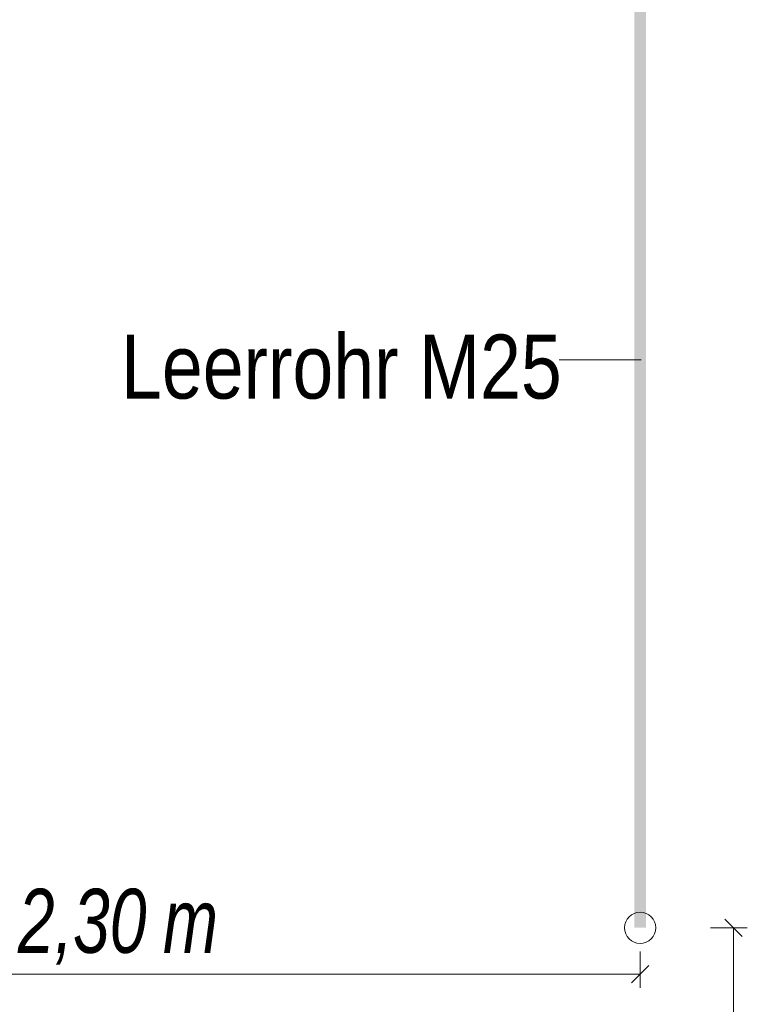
# Model space of a CAD drawing. Extents: x -620 to 3480, y 62 to 1107.
# Tile 240 of 256: x 163 to 179, y 918 to 940. Entities that reach past the tile are written whole.
import ezdxf

# ---------------------------------------------------------------- set-up
doc = ezdxf.new("R2010")
doc.units = 0
doc.layers.get('0').update_dxf_attribs({"lineweight": 35})
for name, color, linetype, lineweight, true_color in [('E_Aussparung Bemaßung-A06G9GVM8I', 5, 'Continuous', 9, 0x0000ff), ('E_Betonbaudose', 1, 'Continuous', 13, 0xff0000), ('E_Detail_Beschriftung', 7, 'Continuous', 13, 0x009900)]:
    doc.layers.add(name, color=color, linetype=linetype, lineweight=lineweight, true_color=true_color)
doc.layers.add('E_Detail_Linie_Text_Bem', color=7, linetype='Continuous', lineweight=13)
doc.styles.get("Standard").update_dxf_attribs({"font": 'ARIALN.TTF'})

# ---------------------------------------------------------------- blocks, each defined once
blk = doc.blocks.new('Referenz-A06G9GVT8I')
at = {"layer": 'E_Aussparung Bemaßung-A06G9GVM8I', "linetype": 'Continuous', "ltscale": 0.13}
for p, q in [((178.456, 919.641), (178.074, 920.023)), ((178.565, 919.832), (177.765, 919.832)), ((178.265, 919.832), (178.265, 905.832)), ((176.224, 918.517), (176.224, 919.317)), ((176.415, 919.008), (176.033, 918.626)), ((153.224, 918.817), (176.224, 918.817))]:
    blk.add_line(p, q, dxfattribs=at)
at = {"layer": 'E_Betonbaudose', "linetype": 'Continuous', "ltscale": 0.13}
blk.add_circle((176.224, 919.832), 0.34, dxfattribs=at)
at = {"layer": 'E_Detail_Linie_Text_Bem', "color": 0, "linetype": 'Continuous', "ltscale": 0.13}
blk.add_line((174.459, 932.246), (176.244, 932.246), dxfattribs=at)
at = {"layer": 'E_Detail_Linie_Text_Bem', "linetype": 'Continuous', "ltscale": 0.13}
blk.add_solid([(176.349, 942.833), (176.349, 919.832), (176.099, 942.832), (176.099, 919.832)], dxfattribs=at)
at = {"layer": 'E_Aussparung Bemaßung-A06G9GVM8I', "linetype": 'Continuous', "ltscale": 0.13, "char_height": 1.4, "attachment_point": 1}
for s, insert in [('{\\W0.9;\\fArial Narrow|b0|i1;2,30 }', (162.631, 920.684)), ('{\\W0.9;\\fArial Narrow|b0|i1;m}', (165.801, 920.684))]:
    blk.add_mtext(s, dxfattribs=dict(at, insert=insert))
at = {"layer": 'E_Detail_Beschriftung', "linetype": 'Continuous', "ltscale": 0.13, "insert": (164.886, 932.801), "char_height": 1.4, "attachment_point": 1}
blk.add_mtext('{\\fArial Narrow;Leerrohr M25}', dxfattribs=at)

msp = doc.modelspace()

# ---------------------------------------------------------------- block references
at = {"color": 8, "lineweight": 25, "ltscale": 0.25, "true_color": 0x808080}
msp.add_blockref('Referenz-A06G9GVT8I', (0, 0), dxfattribs=at)

doc.saveas('drawing.dxf')
